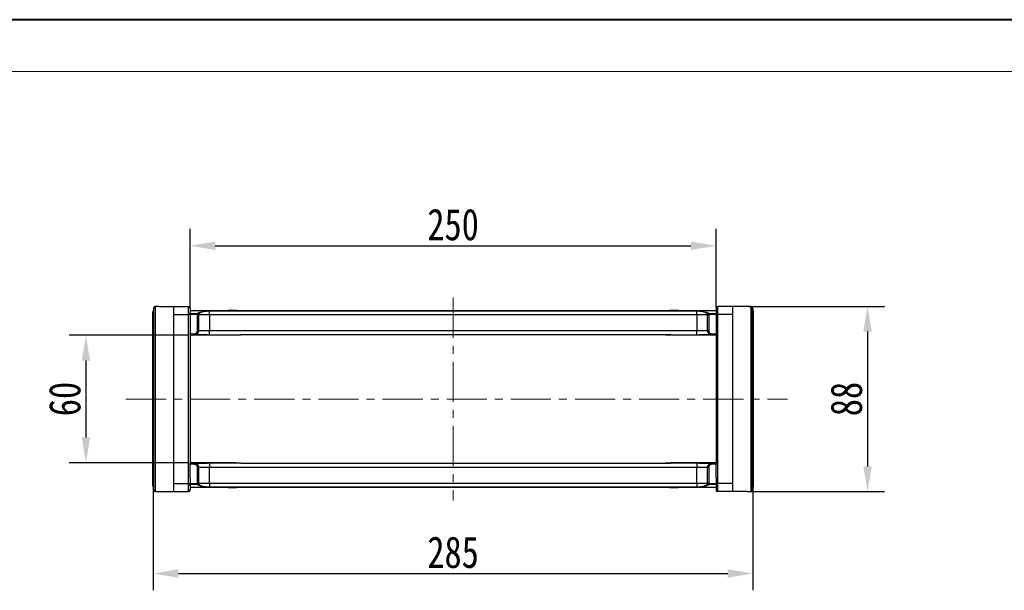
# Model space of a CAD drawing. Header units: millimetres. Extents: x -1214 to 867, y -361 to 1097.
# Tile 21 of 51: x -502 to -34, y 826 to 1097. Entities that reach past the tile are written whole.
import ezdxf

# ---------------------------------------------------------------- set-up
doc = ezdxf.new("R2010")
doc.units = ezdxf.units.MM
doc.linetypes.add('CENTERX2', pattern=[20.32, 12.7, -2.54, 2.54, -2.54])
doc.styles.get("Standard").update_dxf_attribs({"font": '仿宋_GB2312.ttf', "width": 0.8})
doc.dimstyles.new('ISO-60.1', dxfattribs={"dimtxt": 15, "dimasz": 12, "dimexe": 8, "dimexo": 0.625, "dimgap": 2.5, "dimtad": 1, "dimdsep": 46, "dimtxsty": 'Standard', "dimcen": 2.5, "dimadec": 0, "dimazin": 0, "dimtfac": 1, "dimtmove": 0, "dimatfit": 3, "dimfxl": 0, "dimarcsym": 0})

# ---------------------------------------------------------------- blocks, each defined once
blk = doc.blocks.new('*D3781')
at = {"color": 0, "lineweight": -2}
for p, q in [((-421.68, 947.02), (-478.51, 947.02)), ((-470.51, 935.02), (-470.51, 898.52)), ((-421.68, 886.52), (-478.51, 886.52))]:
    blk.add_line(p, q, dxfattribs=at)
at = {"color": 0, "lineweight": 9}
for points in [[(-472.51, 935.02), (-468.51, 935.02), (-470.51, 947.02)], [(-472.51, 898.52), (-468.51, 898.52), (-470.51, 886.52)]]:
    blk.add_solid(points, dxfattribs=at)
at = {"layer": 'Defpoints', "color": 0, "lineweight": 9}
for p in [(-421.05, 947.02), (-470.51, 886.52), (-421.05, 886.52)]:
    blk.add_point(p, dxfattribs=at)
at = {"color": 0, "lineweight": 9, "insert": (-480.51, 916.77), "char_height": 15, "attachment_point": 5, "rotation": 90}
blk.add_mtext('60', dxfattribs=at)
blk = doc.blocks.new('*D3782')
at = {"color": 0, "lineweight": -2}
for p, q in [((-155.55, 960.77), (-91.11, 960.77)), ((-99.11, 948.77), (-99.11, 884.77)), ((-155.55, 872.77), (-91.11, 872.77))]:
    blk.add_line(p, q, dxfattribs=at)
at = {"color": 0, "lineweight": 9}
for points in [[(-101.11, 948.77), (-97.11, 948.77), (-99.11, 960.77)], [(-101.11, 884.77), (-97.11, 884.77), (-99.11, 872.77)]]:
    blk.add_solid(points, dxfattribs=at)
at = {"layer": 'Defpoints', "color": 0, "lineweight": 9}
for p in [(-156.17, 960.77), (-156.17, 872.77), (-99.11, 872.77)]:
    blk.add_point(p, dxfattribs=at)
at = {"color": 0, "lineweight": 9, "insert": (-109.11, 916.77), "char_height": 15, "attachment_point": 5, "rotation": 90}
blk.add_mtext('88', dxfattribs=at)
blk = doc.blocks.new('*D3783')
at = {"color": 0, "lineweight": -2}
for p, q in [((-421.05, 960.1), (-421.05, 997.56)), ((-171.05, 960.1), (-171.05, 997.56)), ((-409.05, 989.56), (-183.05, 989.56))]:
    blk.add_line(p, q, dxfattribs=at)
at = {"color": 0, "lineweight": 9}
for points in [[(-409.05, 991.56), (-409.05, 987.56), (-421.05, 989.56)], [(-183.05, 991.56), (-183.05, 987.56), (-171.05, 989.56)]]:
    blk.add_solid(points, dxfattribs=at)
at = {"layer": 'Defpoints', "color": 0, "lineweight": 9}
for p in [(-171.05, 989.56), (-421.05, 959.48), (-171.05, 959.48)]:
    blk.add_point(p, dxfattribs=at)
at = {"color": 0, "lineweight": 9, "insert": (-296.05, 999.56), "char_height": 15, "attachment_point": 5}
blk.add_mtext('250', dxfattribs=at)
blk = doc.blocks.new('*D3764')
at = {"color": 0, "lineweight": -2}
for p, q in [((-153.55, 879.71), (-153.55, 825.92)), ((-438.55, 874.92), (-438.55, 825.92)), ((-426.55, 833.92), (-165.55, 833.92))]:
    blk.add_line(p, q, dxfattribs=at)
at = {"color": 0, "lineweight": 9}
for points in [[(-426.55, 835.92), (-426.55, 831.92), (-438.55, 833.92)], [(-165.55, 835.92), (-165.55, 831.92), (-153.55, 833.92)]]:
    blk.add_solid(points, dxfattribs=at)
at = {"layer": 'Defpoints', "color": 0, "lineweight": 9}
for p in [(-153.55, 880.34), (-438.55, 875.54), (-153.55, 833.92)]:
    blk.add_point(p, dxfattribs=at)
at = {"color": 0, "lineweight": 9, "insert": (-296.05, 843.92), "char_height": 15, "attachment_point": 5}
blk.add_mtext('285', dxfattribs=at)

msp = doc.modelspace()

# ---------------------------------------------------------------- linework, layer by layer
at = {"color": 7, "lineweight": 40}
msp.add_line((847.852, 1096.928), (-1214.35, 1096.928), dxfattribs=at)
at = {"color": 7, "lineweight": 13}
msp.add_line((823.302, 1072.378), (-1091.6, 1072.378), dxfattribs=at)
at = {"color": 1, "linetype": 'CENTERX2', "lineweight": 13, "ltscale": 1.5}
for p, q in [((-296.053, 964.925), (-296.053, 868.611)), ((-451.475, 916.768), (-137.212, 916.768))]:
    msp.add_line(p, q, dxfattribs=at)
at = {"color": 7, "linetype": 'Continuous', "lineweight": 25}
for p, q in [((-438.274, 873.415), (-438.274, 960.121)), ((-437.538, 960.724), (-437.538, 872.813)), ((-435.936, 960.768), (-436.653, 960.768)), ((-436.653, 960.768), (-436.653, 960.755)), ((-435.936, 960.768), (-428.853, 960.768)), ((-428.853, 960.768), (-428.853, 872.768)), ((-428.853, 960.768), (-421.803, 960.768)), ((-421.803, 956.958), (-421.803, 960.768)), ((-421.053, 960.018), (-421.053, 957.637)), ((-171.053, 960.018), (-171.053, 957.637)), ((-170.303, 956.958), (-170.303, 960.768)), ((-163.253, 960.768), (-170.303, 960.768)), ((-163.253, 960.768), (-163.253, 872.768)), ((-156.171, 960.768), (-163.253, 960.768)), ((-155.453, 960.768), (-156.171, 960.768)), ((-155.453, 960.768), (-155.453, 960.755)), ((-154.568, 960.724), (-154.568, 872.813)), ((-153.833, 873.415), (-153.833, 960.121)), ((-438.653, 875.407), (-438.653, 958.129)), ((-438.639, 958.276), (-438.639, 875.26)), ((-428.853, 956.958), (-421.803, 956.958)), ((-421.803, 876.578), (-421.803, 956.958)), ((-421.053, 958.768), (-296.053, 958.768)), ((-421.053, 957.637), (-421.053, 954.028)), ((-421.053, 957.353), (-417.517, 957.353)), ((-417.517, 956.864), (-421.053, 956.864)), ((-417.517, 956.864), (-417.517, 957.353)), ((-417.517, 956.864), (-417.022, 956.896)), ((-417.514, 956.768), (-417.517, 956.864)), ((-417.514, 949.268), (-417.514, 956.768)), ((-417.514, 956.768), (-417.018, 956.768)), ((-417.022, 956.896), (-417.018, 956.768)), ((-417.018, 956.768), (-417.018, 949.268)), ((-411.857, 956.768), (-417.018, 956.768)), ((-411.857, 958.604), (-296.053, 958.604)), ((-411.857, 958.604), (-411.857, 958.565)), ((-411.857, 956.768), (-411.857, 958.565)), ((-296.053, 958.565), (-411.857, 958.565)), ((-411.857, 956.768), (-411.857, 949.268)), ((-296.053, 956.768), (-411.857, 956.768)), ((-402.952, 958.968), (-402.952, 958.768)), ((-402.952, 958.968), (-402.707, 958.968)), ((-402.707, 958.968), (-402.707, 958.768)), ((-402.707, 958.968), (-402.522, 958.968)), ((-402.522, 958.968), (-402.522, 958.768)), ((-402.522, 958.968), (-401.947, 958.968)), ((-401.947, 958.968), (-401.947, 958.768)), ((-401.947, 958.968), (-400.94, 958.968)), ((-400.94, 958.968), (-400.94, 958.768)), ((-400.94, 958.968), (-400.882, 958.968)), ((-400.882, 958.968), (-400.882, 958.768)), ((-400.882, 958.968), (-400.154, 958.968)), ((-400.154, 958.968), (-400.154, 958.768)), ((-400.154, 958.968), (-400.035, 958.968)), ((-400.035, 958.768), (-400.035, 958.968)), ((-400.035, 958.968), (-399.643, 958.968)), ((-399.643, 958.968), (-399.643, 958.768)), ((-399.643, 958.968), (-398.962, 958.968)), ((-398.962, 958.968), (-398.962, 958.768)), ((-398.962, 958.968), (-398.958, 958.968)), ((-398.958, 958.768), (-398.958, 958.968)), ((-296.053, 958.768), (-171.053, 958.768)), ((-296.053, 958.604), (-180.249, 958.604)), ((-180.249, 958.565), (-296.053, 958.565)), ((-180.249, 956.768), (-296.053, 956.768)), ((-193.148, 958.968), (-193.148, 958.768)), ((-193.148, 958.968), (-193.144, 958.968)), ((-193.144, 958.968), (-193.144, 958.768)), ((-193.144, 958.968), (-192.463, 958.968)), ((-192.463, 958.968), (-192.463, 958.768)), ((-192.463, 958.968), (-192.071, 958.968)), ((-192.071, 958.968), (-192.071, 958.768)), ((-192.071, 958.968), (-191.952, 958.968)), ((-191.952, 958.968), (-191.952, 958.768)), ((-191.952, 958.968), (-191.225, 958.968)), ((-191.225, 958.968), (-191.225, 958.768)), ((-191.225, 958.968), (-191.166, 958.968)), ((-191.166, 958.968), (-191.166, 958.768)), ((-191.166, 958.968), (-190.159, 958.968)), ((-190.159, 958.968), (-190.159, 958.768)), ((-190.159, 958.968), (-189.584, 958.968)), ((-189.584, 958.968), (-189.584, 958.768)), ((-189.584, 958.968), (-189.399, 958.968)), ((-189.399, 958.968), (-189.399, 958.768)), ((-189.399, 958.968), (-189.154, 958.968)), ((-189.154, 958.968), (-189.154, 958.768)), ((-180.249, 958.604), (-180.249, 958.565)), ((-180.249, 956.768), (-180.249, 958.565)), ((-175.089, 956.768), (-180.249, 956.768)), ((-180.249, 956.768), (-180.249, 949.268)), ((-175.089, 956.768), (-175.085, 956.896)), ((-175.089, 949.268), (-175.089, 956.768)), ((-175.089, 956.768), (-174.592, 956.768)), ((-175.085, 956.896), (-174.589, 956.864)), ((-174.589, 956.864), (-174.592, 956.768)), ((-174.592, 956.768), (-174.592, 949.268)), ((-174.589, 957.353), (-171.053, 957.353)), ((-174.589, 957.353), (-174.589, 956.864)), ((-171.053, 956.864), (-174.589, 956.864)), ((-171.053, 957.637), (-171.053, 954.028)), ((-163.253, 956.958), (-170.303, 956.958)), ((-170.303, 876.578), (-170.303, 956.958)), ((-153.468, 958.276), (-153.468, 875.26)), ((-153.453, 875.407), (-153.453, 958.129)), ((-421.053, 954.028), (-421.053, 947.768)), ((-171.053, 954.028), (-171.053, 947.768)), ((-421.053, 947.768), (-419.023, 947.768)), ((-421.053, 947.268), (-421.053, 947.768)), ((-419.023, 947.268), (-421.053, 947.268)), ((-421.053, 947.268), (-421.053, 886.268)), ((-399.453, 947.018), (-421.053, 947.018)), ((-419.023, 947.768), (-419.023, 947.268)), ((-412.911, 947.268), (-419.023, 947.268)), ((-417.514, 949.268), (-417.018, 949.268)), ((-417.018, 949.268), (-411.857, 949.268)), ((-411.857, 947.269), (-411.857, 949.268)), ((-411.857, 949.268), (-296.053, 949.268)), ((-411.857, 947.269), (-396.971, 947.269)), ((-399.453, 947.018), (-399.453, 947.269)), ((-296.053, 947.268), (-396.946, 947.268)), ((-296.053, 949.268), (-180.249, 949.268)), ((-192.653, 947.268), (-296.053, 947.268)), ((-195.136, 947.269), (-180.249, 947.269)), ((-192.653, 947.018), (-192.653, 947.269)), ((-171.053, 947.018), (-192.653, 947.018)), ((-180.249, 949.268), (-175.089, 949.268)), ((-180.249, 947.269), (-180.249, 949.268)), ((-173.083, 947.268), (-179.195, 947.268)), ((-175.089, 949.268), (-174.592, 949.268)), ((-173.083, 947.768), (-171.053, 947.768)), ((-173.083, 947.268), (-173.083, 947.768)), ((-171.053, 947.268), (-173.083, 947.268)), ((-171.053, 947.768), (-171.053, 947.268)), ((-171.053, 947.268), (-171.053, 886.268)), ((-399.453, 886.518), (-421.053, 886.518)), ((-421.053, 886.268), (-419.023, 886.268)), ((-421.053, 885.768), (-421.053, 886.268)), ((-419.023, 885.768), (-421.053, 885.768)), ((-421.053, 879.509), (-421.053, 885.768)), ((-419.023, 886.268), (-419.023, 885.768)), ((-419.023, 886.268), (-412.911, 886.268)), ((-417.018, 884.268), (-417.514, 884.268)), ((-417.514, 876.768), (-417.514, 884.268)), ((-417.018, 884.268), (-417.018, 876.768)), ((-411.857, 884.268), (-417.018, 884.268)), ((-411.857, 886.268), (-411.857, 884.268)), ((-396.971, 886.268), (-411.857, 886.268)), ((-411.857, 876.768), (-411.857, 884.268)), ((-296.053, 884.268), (-411.857, 884.268)), ((-399.453, 886.268), (-399.453, 886.518)), ((-396.946, 886.268), (-296.053, 886.268)), ((-296.053, 886.268), (-192.653, 886.268)), ((-180.249, 884.268), (-296.053, 884.268)), ((-180.249, 886.268), (-195.136, 886.268)), ((-171.053, 886.518), (-192.653, 886.518)), ((-192.653, 886.268), (-192.653, 886.518)), ((-180.249, 886.268), (-180.249, 884.268)), ((-175.089, 884.268), (-180.249, 884.268)), ((-180.249, 876.768), (-180.249, 884.268)), ((-179.195, 886.268), (-173.083, 886.268)), ((-174.592, 884.268), (-175.089, 884.268)), ((-175.089, 876.768), (-175.089, 884.268)), ((-174.592, 884.268), (-174.592, 876.768)), ((-173.083, 885.768), (-173.083, 886.268)), ((-173.083, 886.268), (-171.053, 886.268)), ((-171.053, 885.768), (-173.083, 885.768)), ((-171.053, 886.268), (-171.053, 885.768)), ((-171.053, 879.509), (-171.053, 885.768)), ((-428.853, 876.578), (-421.803, 876.578)), ((-421.803, 872.768), (-421.803, 876.578)), ((-421.053, 879.509), (-421.053, 875.9)), ((-421.053, 876.672), (-417.517, 876.672)), ((-417.517, 876.183), (-421.053, 876.183)), ((-421.053, 875.9), (-421.053, 873.518)), ((-417.517, 876.672), (-417.514, 876.768)), ((-417.517, 876.183), (-417.517, 876.672)), ((-417.022, 876.64), (-417.517, 876.672)), ((-417.018, 876.768), (-417.514, 876.768)), ((-417.018, 876.768), (-417.022, 876.64)), ((-417.018, 876.768), (-411.857, 876.768)), ((-411.857, 876.768), (-411.857, 874.972)), ((-411.857, 876.768), (-296.053, 876.768)), ((-411.857, 874.932), (-411.857, 874.972)), ((-411.857, 874.972), (-296.053, 874.972)), ((-296.053, 874.932), (-411.857, 874.932)), ((-296.053, 876.768), (-180.249, 876.768)), ((-296.053, 874.972), (-180.249, 874.972)), ((-180.249, 874.932), (-296.053, 874.932)), ((-180.249, 876.768), (-180.249, 874.972)), ((-180.249, 876.768), (-175.089, 876.768)), ((-180.249, 874.932), (-180.249, 874.972)), ((-174.592, 876.768), (-175.089, 876.768)), ((-175.085, 876.64), (-175.089, 876.768)), ((-174.589, 876.672), (-175.085, 876.64)), ((-174.592, 876.768), (-174.589, 876.672)), ((-174.589, 876.672), (-171.053, 876.672)), ((-174.589, 876.672), (-174.589, 876.183)), ((-171.053, 876.183), (-174.589, 876.183)), ((-171.053, 879.509), (-171.053, 875.9)), ((-171.053, 875.9), (-171.053, 873.518)), ((-170.303, 872.768), (-170.303, 876.578)), ((-163.253, 876.578), (-170.303, 876.578)), ((-436.653, 872.781), (-436.653, 872.768)), ((-436.653, 872.768), (-435.936, 872.768)), ((-435.936, 872.768), (-428.853, 872.768)), ((-428.853, 872.768), (-421.803, 872.768)), ((-296.053, 874.768), (-421.053, 874.768)), ((-402.952, 874.568), (-402.952, 874.768)), ((-402.707, 874.568), (-402.952, 874.568)), ((-402.707, 874.568), (-402.707, 874.768)), ((-402.522, 874.568), (-402.707, 874.568)), ((-402.522, 874.568), (-402.522, 874.768)), ((-401.947, 874.568), (-402.522, 874.568)), ((-401.947, 874.568), (-401.947, 874.768)), ((-400.94, 874.568), (-401.947, 874.568)), ((-400.94, 874.568), (-400.94, 874.768)), ((-400.882, 874.568), (-400.94, 874.568)), ((-400.882, 874.568), (-400.882, 874.768)), ((-400.154, 874.568), (-400.882, 874.568)), ((-400.154, 874.568), (-400.154, 874.768)), ((-400.035, 874.568), (-400.154, 874.568)), ((-400.035, 874.568), (-400.035, 874.768)), ((-399.643, 874.568), (-400.035, 874.568)), ((-399.643, 874.568), (-399.643, 874.768)), ((-398.962, 874.568), (-399.643, 874.568)), ((-398.962, 874.568), (-398.962, 874.768)), ((-398.958, 874.568), (-398.962, 874.568)), ((-398.958, 874.568), (-398.958, 874.768)), ((-171.053, 874.768), (-296.053, 874.768)), ((-193.148, 874.768), (-193.148, 874.568)), ((-193.144, 874.568), (-193.148, 874.568)), ((-193.144, 874.568), (-193.144, 874.768)), ((-192.463, 874.568), (-193.144, 874.568)), ((-192.463, 874.568), (-192.463, 874.768)), ((-192.071, 874.568), (-192.463, 874.568)), ((-192.071, 874.768), (-192.071, 874.568)), ((-191.952, 874.568), (-192.071, 874.568)), ((-191.952, 874.568), (-191.952, 874.768)), ((-191.225, 874.568), (-191.952, 874.568)), ((-191.225, 874.568), (-191.225, 874.768)), ((-191.166, 874.568), (-191.225, 874.568)), ((-191.166, 874.568), (-191.166, 874.768)), ((-190.159, 874.568), (-191.166, 874.568)), ((-190.159, 874.568), (-190.159, 874.768)), ((-189.584, 874.568), (-190.159, 874.568)), ((-189.584, 874.568), (-189.584, 874.768)), ((-189.399, 874.568), (-189.584, 874.568)), ((-189.399, 874.568), (-189.399, 874.768)), ((-189.154, 874.568), (-189.399, 874.568)), ((-189.154, 874.568), (-189.154, 874.768)), ((-163.253, 872.768), (-170.303, 872.768)), ((-156.171, 872.768), (-163.253, 872.768)), ((-156.171, 872.768), (-155.453, 872.768)), ((-155.453, 872.781), (-155.453, 872.768))]:
    msp.add_line(p, q, dxfattribs=at)
at = {"color": 8, "linetype": 'Continuous', "lineweight": 25}
for p, q in [((-437.572, 960.724), (-437.538, 960.724)), ((-154.534, 960.724), (-154.568, 960.724)), ((-437.538, 872.813), (-437.572, 872.813)), ((-154.568, 872.813), (-154.534, 872.813))]:
    msp.add_line(p, q, dxfattribs=at)
at = {"color": 7, "linetype": 'Continuous', "lineweight": 25}
for centre, radius, start, end in [((-437.538, 959.974), 0.75, 92.57859, 168.79943), ((-437.539, 959.974), 0.75, 89.97849, 168.65466), ((-421.803, 960.018), 0.75, 0, 90), ((-170.303, 960.018), 0.75, 90, 180), ((-154.568, 959.974), 0.75, 11.34534, 90.02151), ((-154.568, 959.974), 0.75, 11.20057, 87.42141), ((-437.905, 958.129), 0.748, 168.67268, 179.99986), ((-437.903, 958.129), 0.75, 168.82866, 180), ((-421.769, 957.674), 0.717, 267.29247, 357.00858), ((-417.527, 956.845), 0.508, 5.70659, 88.89252), ((-174.58, 956.845), 0.508, 91.10748, 174.29341), ((-170.337, 957.674), 0.717, 182.99142, 272.70753), ((-154.201, 958.129), 0.748, 0.00014, 11.32732), ((-154.203, 958.129), 0.75, 0, 11.17134), ((-437.903, 875.407), 0.75, 180, 191.17134), ((-437.905, 875.407), 0.748, 180.00014, 191.32732), ((-421.769, 875.862), 0.717, 2.99142, 92.70753), ((-417.527, 876.691), 0.508, 271.10748, 354.29341), ((-174.58, 876.691), 0.508, 185.70659, 268.89252), ((-170.337, 875.862), 0.717, 87.29247, 177.00858), ((-154.201, 875.407), 0.748, 348.67268, 359.99986), ((-154.203, 875.407), 0.75, 348.82866, 0), ((-437.538, 873.562), 0.75, 191.20057, 267.42141), ((-437.539, 873.562), 0.75, 191.34534, 270.02151), ((-421.803, 873.518), 0.75, 270, 0), ((-170.303, 873.518), 0.75, 180, 270), ((-154.568, 873.562), 0.75, 269.97849, 348.65466), ((-154.568, 873.562), 0.75, 272.57859, 348.79943)]:
    msp.add_arc(centre, radius, start, end, dxfattribs=at)
for centre, major_axis, ratio, start_param, end_param in [((-435.592, 916.768), (0, 44), 0.9829545, 0.0245263, 0.0450049), ((-156.514, 916.768), (0, 44), 0.9829545, 6.2381804, 6.258659), ((-397.978, 949.268), (-1.279, 1.932), 0.4054038, 2.8565419, 2.8792622), ((-194.128, 949.268), (1.279, 1.932), 0.4054038, 3.4039232, 3.4266434), ((-397.978, 884.268), (1.279, 1.932), 0.4054038, 0.2623305, 0.2850507), ((-194.128, 884.268), (-1.279, 1.932), 0.4054038, 5.9981346, 6.0208548), ((-435.592, 916.768), (0, 44), 0.9829545, 3.0965878, 3.1170663), ((-156.514, 916.768), (0, 44), 0.9829545, 3.166119, 3.1865975)]:
    msp.add_ellipse(centre, major_axis=major_axis, ratio=ratio, start_param=start_param, end_param=end_param, dxfattribs=at)
for points, knots in [([(-438.274, 960.121), (-438.369, 959.64), (-438.491, 959.025), (-438.612, 958.41), (-438.639, 958.276)], [0, 0, 0, 0, 0.7828247, 1, 1, 1, 1]), ([(-436.654, 960.755), (-436.656, 960.755), (-436.962, 960.749), (-437.268, 960.736), (-437.572, 960.724)], [0, 0, 0, 0, 0.006168, 1, 1, 1, 1]), ([(-154.534, 960.724), (-154.636, 960.728), (-154.942, 960.741), (-155.248, 960.748), (-155.453, 960.753)], [0, 0, 0, 0, 0.3309286, 1, 1, 1, 1]), ([(-153.833, 960.121), (-153.737, 959.64), (-153.616, 959.025), (-153.494, 958.41), (-153.468, 958.276)], [0, 0, 0, 0, 0.78282465, 1, 1, 1, 1]), ([(-417.517, 957.353), (-417.432, 957.458), (-417.283, 957.643), (-416.771, 957.889), (-416.022, 958.14), (-415.058, 958.343), (-413.982, 958.486), (-413.017, 958.579), (-412.28, 958.595), (-411.857, 958.604)], [0, 0, 0, 0, 0.171497, 0.3000877, 0.4286662, 0.6463504, 0.7521855, 0.8578829, 1, 1, 1, 1]), ([(-411.857, 958.565), (-412.265, 958.552), (-412.978, 958.53), (-413.886, 958.408), (-414.877, 958.218), (-415.973, 957.873), (-416.718, 957.405), (-416.965, 957.056), (-417.015, 956.914), (-417.022, 956.896)], [0, 0, 0, 0, 0.1441605, 0.2514116, 0.358864, 0.5773891, 0.8313602, 0.978387, 1, 1, 1, 1]), ([(-180.249, 958.604), (-179.827, 958.595), (-179.09, 958.579), (-178.124, 958.486), (-177.048, 958.343), (-176.085, 958.14), (-175.336, 957.889), (-174.823, 957.643), (-174.674, 957.458), (-174.589, 957.353)], [0, 0, 0, 0, 0.1421171, 0.2478145, 0.3536496, 0.5713338, 0.6999123, 0.828503, 1, 1, 1, 1]), ([(-175.085, 956.896), (-175.158, 957.037), (-175.342, 957.39), (-176.138, 957.873), (-177.228, 958.218), (-178.221, 958.408), (-179.128, 958.53), (-179.841, 958.552), (-180.249, 958.565)], [0, 0, 0, 0, 0.1685696, 0.4225622, 0.6411057, 0.7485672, 0.8558274, 1, 1, 1, 1]), ([(-419.023, 947.768), (-418.909, 947.776), (-418.626, 947.795), (-418.201, 947.978), (-417.821, 948.317), (-417.563, 948.765), (-417.53, 949.1), (-417.514, 949.268)], [0, 0, 0, 0, 0.1452268, 0.3603998, 0.5741389, 0.7870548, 1, 1, 1, 1]), ([(-417.018, 949.268), (-417.019, 949.213), (-417.022, 949.103), (-417.043, 948.937), (-417.078, 948.772), (-417.127, 948.611), (-417.209, 948.403), (-417.317, 948.206), (-417.449, 948.025), (-417.558, 947.899), (-417.678, 947.782), (-417.808, 947.674), (-417.947, 947.577), (-418.093, 947.493), (-418.245, 947.422), (-418.405, 947.363), (-418.588, 947.312), (-418.795, 947.276), (-418.946, 947.271), (-419.023, 947.268)], [0, 0, 0, 0, 0.0523899, 0.1051422, 0.1590368, 0.2133258, 0.2656737, 0.3721305, 0.4263638, 0.4788672, 0.5317317, 0.585733, 0.6401263, 0.6929511, 0.7461417, 0.8004848, 0.8552258, 0.9271475, 1, 1, 1, 1]), ([(-412.911, 947.268), (-412.896, 947.268), (-412.545, 947.268), (-412.194, 947.268), (-411.857, 947.269)], [0, 0, 0, 0, 0.0418062, 1, 1, 1, 1]), ([(-396.982, 947.269), (-396.981, 947.269), (-396.969, 947.268), (-396.957, 947.268), (-396.946, 947.268)], [0, 0, 0, 0, 0.0632241, 1, 1, 1, 1]), ([(-180.249, 947.269), (-179.912, 947.268), (-179.561, 947.268), (-179.21, 947.268), (-179.195, 947.268)], [0, 0, 0, 0, 0.9581938, 1, 1, 1, 1]), ([(-173.083, 947.268), (-173.139, 947.269), (-173.251, 947.272), (-173.418, 947.294), (-173.586, 947.329), (-173.749, 947.379), (-173.906, 947.442), (-174.058, 947.517), (-174.204, 947.606), (-174.341, 947.707), (-174.469, 947.819), (-174.586, 947.94), (-174.694, 948.073), (-174.79, 948.214), (-174.901, 948.411), (-174.987, 948.621), (-175.048, 948.854), (-175.082, 949.052), (-175.086, 949.196), (-175.089, 949.268)], [0, 0, 0, 0, 0.0530632, 0.1064964, 0.1610968, 0.2161005, 0.2691683, 0.3226066, 0.3772149, 0.4322282, 0.4852658, 0.5386753, 0.5932595, 0.6482506, 0.7010615, 0.8084928, 0.8632443, 0.9312231, 1, 1, 1, 1]), ([(-174.592, 949.268), (-174.585, 949.161), (-174.568, 948.884), (-174.39, 948.463), (-174.048, 948.079), (-173.594, 947.818), (-173.254, 947.785), (-173.083, 947.768)], [0, 0, 0, 0, 0.1369171, 0.3517136, 0.5676407, 0.7838231, 1, 1, 1, 1]), ([(-419.023, 886.268), (-418.967, 886.267), (-418.856, 886.264), (-418.688, 886.242), (-418.521, 886.207), (-418.357, 886.157), (-418.2, 886.094), (-418.049, 886.019), (-417.903, 885.93), (-417.765, 885.829), (-417.637, 885.717), (-417.52, 885.596), (-417.412, 885.463), (-417.316, 885.322), (-417.205, 885.126), (-417.12, 884.916), (-417.058, 884.682), (-417.024, 884.484), (-417.02, 884.34), (-417.018, 884.268)], [0, 0, 0, 0, 0.0530632, 0.1064964, 0.1610968, 0.2161005, 0.2691683, 0.3226066, 0.3772149, 0.4322282, 0.4852658, 0.5386753, 0.5932595, 0.6482506, 0.7010615, 0.8084928, 0.8632443, 0.9312231, 1, 1, 1, 1]), ([(-417.514, 884.268), (-417.521, 884.376), (-417.539, 884.652), (-417.717, 885.073), (-418.058, 885.457), (-418.512, 885.718), (-418.853, 885.751), (-419.023, 885.768)], [0, 0, 0, 0, 0.1369171, 0.3517136, 0.5676407, 0.7838231, 1, 1, 1, 1]), ([(-411.857, 886.268), (-412.194, 886.268), (-412.545, 886.268), (-412.896, 886.268), (-412.911, 886.268)], [0, 0, 0, 0, 0.9581938, 1, 1, 1, 1]), ([(-195.124, 886.268), (-195.125, 886.268), (-195.137, 886.268), (-195.149, 886.268), (-195.161, 886.268)], [0, 0, 0, 0, 0.06322412, 1, 1, 1, 1]), ([(-179.195, 886.268), (-179.21, 886.268), (-179.561, 886.268), (-179.912, 886.268), (-180.249, 886.268)], [0, 0, 0, 0, 0.0418062, 1, 1, 1, 1]), ([(-175.089, 884.268), (-175.087, 884.323), (-175.085, 884.433), (-175.063, 884.599), (-175.029, 884.764), (-174.98, 884.925), (-174.897, 885.133), (-174.789, 885.33), (-174.657, 885.511), (-174.548, 885.638), (-174.428, 885.755), (-174.298, 885.862), (-174.159, 885.959), (-174.013, 886.043), (-173.861, 886.114), (-173.701, 886.173), (-173.518, 886.224), (-173.312, 886.261), (-173.16, 886.266), (-173.083, 886.268)], [0, 0, 0, 0, 0.0523899, 0.1051422, 0.1590368, 0.2133258, 0.2656737, 0.3721305, 0.4263638, 0.4788672, 0.5317317, 0.585733, 0.6401263, 0.6929511, 0.7461417, 0.8004848, 0.8552258, 0.9271475, 1, 1, 1, 1]), ([(-173.083, 885.768), (-173.197, 885.76), (-173.48, 885.741), (-173.905, 885.558), (-174.285, 885.219), (-174.543, 884.771), (-174.576, 884.436), (-174.592, 884.268)], [0, 0, 0, 0, 0.1452268, 0.3603998, 0.5741389, 0.7870548, 1, 1, 1, 1]), ([(-438.639, 875.26), (-438.555, 874.838), (-438.434, 874.223), (-438.312, 873.608), (-438.274, 873.415)], [0, 0, 0, 0, 0.68553605, 1, 1, 1, 1]), ([(-411.857, 874.932), (-412.28, 874.941), (-413.017, 874.957), (-413.982, 875.05), (-415.058, 875.193), (-416.022, 875.396), (-416.771, 875.647), (-417.283, 875.893), (-417.432, 876.078), (-417.517, 876.183)], [0, 0, 0, 0, 0.1421171, 0.2478145, 0.3536496, 0.5713338, 0.6999123, 0.828503, 1, 1, 1, 1]), ([(-417.022, 876.64), (-416.948, 876.5), (-416.764, 876.147), (-415.968, 875.663), (-414.878, 875.318), (-413.886, 875.129), (-412.978, 875.006), (-412.265, 874.984), (-411.857, 874.972)], [0, 0, 0, 0, 0.1685696, 0.4225622, 0.6411057, 0.7485672, 0.8558274, 1, 1, 1, 1]), ([(-180.249, 874.972), (-179.841, 874.984), (-179.128, 875.006), (-178.22, 875.129), (-177.229, 875.318), (-176.133, 875.663), (-175.388, 876.131), (-175.142, 876.481), (-175.091, 876.622), (-175.085, 876.64)], [0, 0, 0, 0, 0.1441605, 0.2514116, 0.358864, 0.5773891, 0.8313602, 0.978387, 1, 1, 1, 1]), ([(-174.589, 876.183), (-174.674, 876.078), (-174.823, 875.893), (-175.336, 875.647), (-176.085, 875.396), (-177.048, 875.193), (-178.124, 875.05), (-179.09, 874.957), (-179.827, 874.941), (-180.249, 874.932)], [0, 0, 0, 0, 0.171497, 0.3000877, 0.4286662, 0.6463504, 0.7521855, 0.8578829, 1, 1, 1, 1]), ([(-153.468, 875.26), (-153.551, 874.838), (-153.673, 874.223), (-153.794, 873.608), (-153.833, 873.415)], [0, 0, 0, 0, 0.68553605, 1, 1, 1, 1]), ([(-437.572, 872.813), (-437.471, 872.808), (-437.164, 872.795), (-436.858, 872.788), (-436.653, 872.783)], [0, 0, 0, 0, 0.33092861, 1, 1, 1, 1]), ([(-155.452, 872.781), (-155.45, 872.781), (-155.144, 872.787), (-154.838, 872.8), (-154.534, 872.813)], [0, 0, 0, 0, 0.006168, 1, 1, 1, 1])]:
    msp.add_open_spline(points, degree=3, knots=knots, dxfattribs=at)

# ---------------------------------------------------------------- dimensions: what is measured, and where the dimension line sits
at = {"color": 5, "lineweight": 9}
for base, p1, p2, picture, middle in [((-171.053, 989.564), (-421.053, 959.478), (-171.053, 959.478), '*D3783', (-296.053, 999.564)), ((-153.553, 833.92), (-438.553, 875.541), (-153.553, 880.339), '*D3764', (-296.053, 843.92))]:
    dim = msp.add_linear_dim(base=base, p1=p1, p2=p2, dimstyle='ISO-60.1', dxfattribs=at)
    dim.commit()
    dim.dimension.update_dxf_attribs({"geometry": picture, "text_midpoint": middle})
dim = msp.add_linear_dim(base=(-99.109, 872.768), p1=(-156.171, 960.768), p2=(-156.171, 872.768), angle=90, dimstyle='ISO-60.1', dxfattribs=at)
dim.commit()
dim.dimension.update_dxf_attribs({"geometry": '*D3782', "text_midpoint": (-109.109, 916.768)})
dim = msp.add_linear_dim(base=(-470.509, 886.518), p1=(-421.053, 947.018), p2=(-421.053, 886.518), angle=90, text='60', dimstyle='ISO-60.1', dxfattribs=at)
dim.commit()
dim.dimension.update_dxf_attribs({"geometry": '*D3781', "text_midpoint": (-480.509, 916.768)})

doc.saveas('drawing.dxf')
